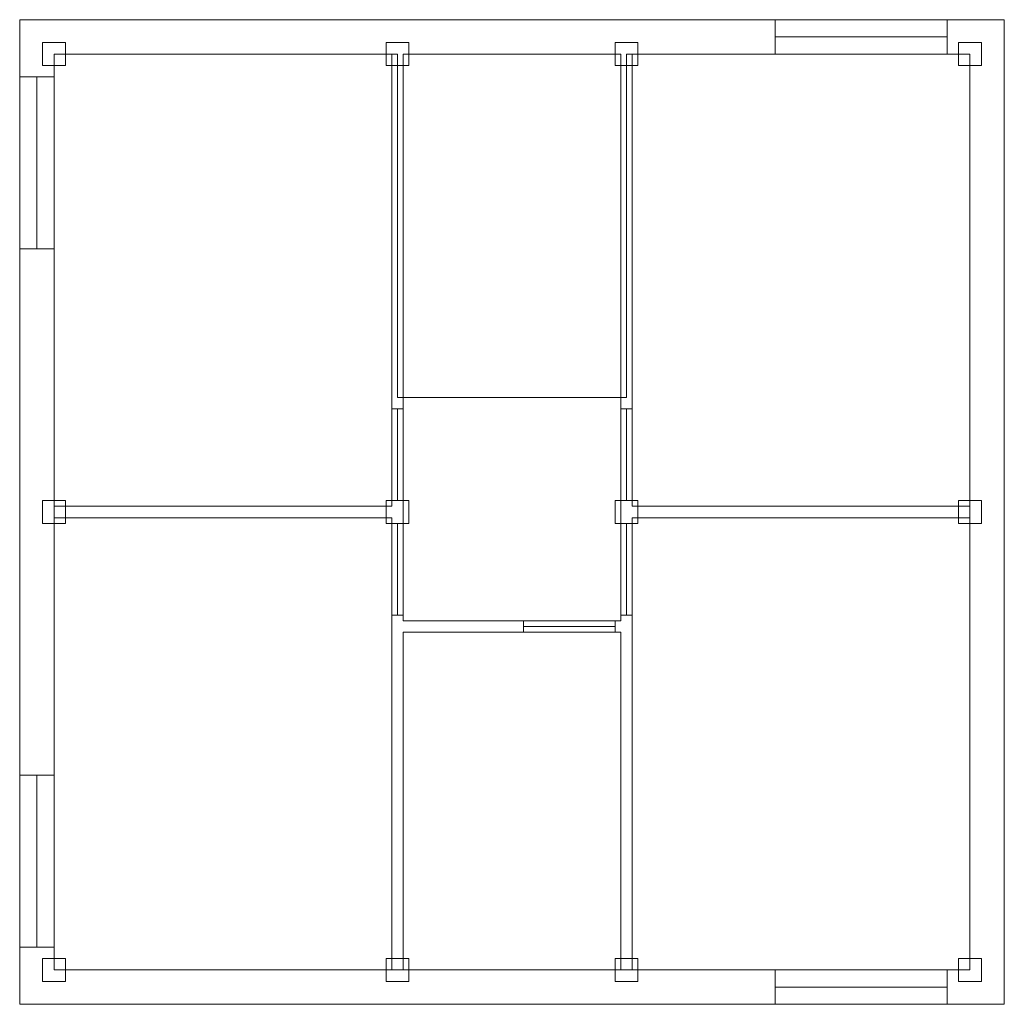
# Model space of a CAD drawing. Header units: millimetres. Extents: x -0.3 to 8.3, y -0.3 to 8.3.
import ezdxf

# ---------------------------------------------------------------- set-up
doc = ezdxf.new("R2010")
doc.units = ezdxf.units.MM
for name, color, linetype, lineweight in [('COLUMN', 41, 'Continuous', 9), ('DOOR', 32, 'Continuous', 15), ('EXTERNAL_WALL', 8, 'Continuous', 0), ('FLOOR_SLAB', 33, 'Continuous', 0), ('PARTITION', 8, 'Continuous', 0), ('WINDOW', 150, 'Continuous', 15)]:
    doc.layers.add(name, color=color, linetype=linetype, lineweight=lineweight)

msp = doc.modelspace()

# ---------------------------------------------------------------- linework, layer by layer
at = {"layer": 'COLUMN', "color": 36, "lineweight": 0, "true_color": 0x874e01}
for points in [[(-0.1, 7.9), (0.1, 7.9), (0.1, 8.1), (-0.1, 8.1), (-0.1, 7.9)], [(2.9, 7.9), (3.1, 7.9), (3.1, 8.1), (2.9, 8.1), (2.9, 7.9)], [(4.9, 7.9), (5.1, 7.9), (5.1, 8.1), (4.9, 8.1), (4.9, 7.9)], [(7.9, 7.9), (8.1, 7.9), (8.1, 8.1), (7.9, 8.1), (7.9, 7.9)], [(-0.1, 3.9), (0.1, 3.9), (0.1, 4.1), (-0.1, 4.1), (-0.1, 3.9)], [(2.9, 3.9), (3.1, 3.9), (3.1, 4.1), (2.9, 4.1), (2.9, 3.9)], [(4.9, 3.9), (5.1, 3.9), (5.1, 4.1), (4.9, 4.1), (4.9, 3.9)], [(7.9, 3.9), (8.1, 3.9), (8.1, 4.1), (7.9, 4.1), (7.9, 3.9)], [(-0.1, -0.1), (0.1, -0.1), (0.1, 0.1), (-0.1, 0.1), (-0.1, -0.1)], [(2.9, -0.1), (3.1, -0.1), (3.1, 0.1), (2.9, 0.1), (2.9, -0.1)], [(4.9, -0.1), (5.1, -0.1), (5.1, 0.1), (4.9, 0.1), (4.9, -0.1)], [(7.9, -0.1), (8.1, -0.1), (8.1, 0.1), (7.9, 0.1), (7.9, -0.1)]]:
    msp.add_lwpolyline(points, close=True, dxfattribs=at)
at = {"layer": 'DOOR', "color": 36, "lineweight": 0, "true_color": 0x874e01}
for p, q in [((3.05, 4.9), (2.95, 4.9)), ((5.05, 4.9), (4.95, 4.9)), ((3.05, 4.1), (2.95, 4.1)), ((5.05, 4.1), (4.95, 4.1)), ((3.05, 3.9), (2.95, 3.9)), ((5.05, 3.9), (4.95, 3.9)), ((3.05, 3.1), (2.95, 3.1)), ((5.05, 3.1), (4.95, 3.1)), ((4.1, 3.05), (4.1, 2.95)), ((4.9, 3.05), (4.9, 2.95))]:
    msp.add_line(p, q, dxfattribs=at)
for points in [[(3, 4.9), (3, 4.1)], [(5, 4.9), (5, 4.1)], [(3, 3.9), (3, 3.1)], [(5, 3.9), (5, 3.1)], [(4.1, 3), (4.9, 3)]]:
    msp.add_lwpolyline(points, dxfattribs=at)
at = {"layer": 'EXTERNAL_WALL', "color": 36, "true_color": 0x874e01}
for p, q in [((3, 8.3), (-0.3, 8.3)), ((-0.3, 8.3), (-0.3, 8)), ((5, 8.3), (3, 8.3)), ((8.3, 8.3), (5, 8.3)), ((8.3, 8.3), (8.3, 8)), ((-0.3, 8), (-0.3, 4)), ((2.95, 8), (0, 8)), ((0, 8), (0, 4.05)), ((4.95, 8), (3.05, 8)), ((8, 8), (5.05, 8)), ((8, 4.05), (8, 8)), ((8.3, 4), (8.3, 8)), ((-0.3, 4), (-0.3, 0)), ((8.3, 0), (8.3, 4)), ((0, 3.95), (0, 0)), ((8, 0), (8, 3.95)), ((-0.3, -0.3), (-0.3, 0)), ((0, 0), (2.95, 0)), ((3.05, 0), (4.95, 0)), ((5.05, 0), (8, 0)), ((8.3, -0.3), (8.3, 0)), ((-0.3, -0.3), (3, -0.3)), ((3, -0.3), (5, -0.3)), ((5, -0.3), (8.3, -0.3))]:
    msp.add_line(p, q, dxfattribs=at)
at = {"layer": 'FLOOR_SLAB', "color": 36, "true_color": 0x874e01}
msp.add_lwpolyline([(0, 0), (8, 0), (8, 8), (5, 8), (5, 5), (3, 5), (3, 8), (0, 8), (0, 0)], close=True, dxfattribs=at)
at = {"layer": 'PARTITION', "color": 36, "true_color": 0x874e01}
for p, q in [((2.95, 4.05), (2.95, 8)), ((3.05, 4.05), (3.05, 8)), ((4.95, 3.95), (4.95, 8)), ((5.05, 4.05), (5.05, 8)), ((0, 4.05), (2.95, 4.05)), ((3.05, 3.05), (3.05, 4.05)), ((8, 4.05), (5.05, 4.05)), ((0, 3.95), (2.95, 3.95)), ((2.95, 2.95), (2.95, 3.95)), ((4.95, 3.05), (4.95, 3.95)), ((5.05, 3.05), (5.05, 3.95)), ((8, 3.95), (5.05, 3.95)), ((4.95, 3.05), (3.05, 3.05)), ((5.05, 0), (5.05, 3.05)), ((2.95, 0), (2.95, 2.95)), ((3.05, 0), (3.05, 2.95)), ((4.95, 2.95), (3.05, 2.95)), ((4.95, 0), (4.95, 2.95))]:
    msp.add_line(p, q, dxfattribs=at)
at = {"layer": 'WINDOW', "color": 36, "lineweight": 0, "true_color": 0x874e01}
for p, q in [((6.3, 8.3), (6.3, 8)), ((7.8, 8.3), (7.8, 8)), ((-0.3, 7.8), (0, 7.8)), ((-0.3, 6.3), (0, 6.3)), ((-0.3, 1.7), (0, 1.7)), ((-0.3, 0.2), (0, 0.2)), ((6.3, -0.3), (6.3, 0)), ((7.8, -0.3), (7.8, 0))]:
    msp.add_line(p, q, dxfattribs=at)
for points in [[(6.3, 8.15), (7.8, 8.15)], [(-0.15, 6.3), (-0.15, 7.8)], [(-0.15, 0.2), (-0.15, 1.7)], [(7.8, -0.15), (6.3, -0.15)]]:
    msp.add_lwpolyline(points, dxfattribs=at)

doc.saveas('drawing.dxf')
